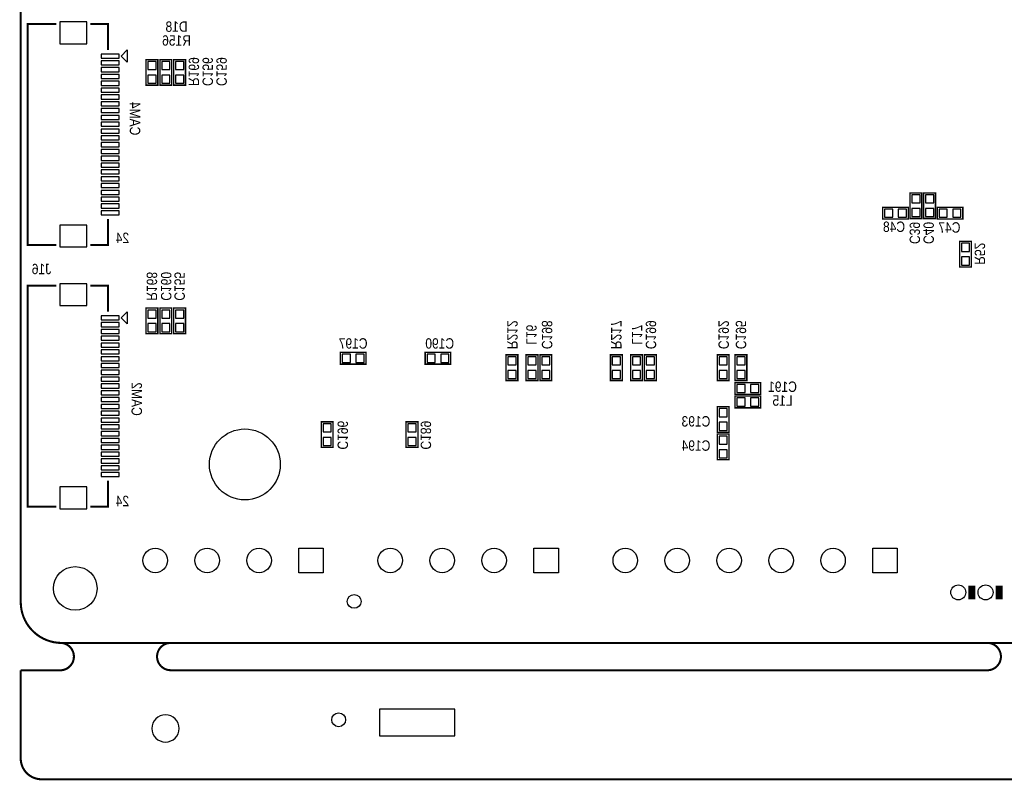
# Model space of a CAD drawing. Extents: x 0 to 176, y -10 to 100.
# Tile 1 of 6: x 0 to 72, y -10 to 46. Entities that reach past the tile are written whole.
import ezdxf
from ezdxf.enums import TextEntityAlignment as Align

# ---------------------------------------------------------------- set-up
doc = ezdxf.new("R2010")
doc.units = 0
doc.layers.add('DXF', color=140, linetype='CONTINUOUS')

msp = doc.modelspace()

# ---------------------------------------------------------------- linework, layer by layer
at = {"layer": 'DXF', "const_width": 0.1524}
for points in [[(2.999994, 0), (147.000011, 0, 0.41421), (150.000005, 2.999994), (150.000005, 87.000105, 0.414209), (147.000011, 90.000099), (2.999994, 90.000099, 0.414212), (0, 87.000105), (0, 2.999994, 0.414214), (2.999994, 0)], [(147.000011, 0, 0.999992), (147.000011, -1.999996), (150.000005, -1.999996), (150.000005, -8.47598, -0.414214), (148.476005, -9.99998), (1.524, -9.99998, -0.414214), (0, -8.47598), (0, -1.999996)], [(2.999994, 0, -0.899993), (2.999994, -1.999996), (0, -1.999996)]]:
    msp.add_lwpolyline(points, format="xyb", dxfattribs=at)
at = {"layer": 'DXF'}
for points in [[(0, 2.999994), (0, 87.000105, -0.414212), (2.999994, 90.000099), (147.000011, 90.000099, -0.414209), (150.000005, 87.000105), (150.000005, 2.999994, -0.41421), (147.000011, 0), (2.999994, 0, -0.414214)], [(11.619992, -6.26999, 1), (9.619996, -6.26999, 1)]]:
    msp.add_lwpolyline(points, format="xyb", close=True, dxfattribs=at)
for points in [[(4.856988, 45.549947), (2.856992, 45.549947), (2.856992, 43.950052), (4.856988, 43.950052)], [(7.808011, 43.498999), (7.808011, 42.60088), (7.359091, 43.049901)], [(7.20899, 43.200002), (5.908992, 43.200002), (5.908992, 42.900003), (7.20899, 42.900003)], [(7.20899, 42.6998), (5.908992, 42.6998), (5.908992, 42.399801), (7.20899, 42.399801)], [(9.323908, 42.05511), (9.923297, 42.05511), (9.923297, 42.654499), (9.323908, 42.654499)], [(10.339908, 42.05511), (10.939297, 42.05511), (10.939297, 42.654499), (10.339908, 42.654499)], [(11.355908, 42.05511), (11.955297, 42.05511), (11.955297, 42.654499), (11.355908, 42.654499)], [(7.20899, 42.200004), (5.908992, 42.200004), (5.908992, 41.900005), (7.20899, 41.900005)], [(7.20899, 41.699802), (5.908992, 41.699802), (5.908992, 41.399803), (7.20899, 41.399803)], [(7.20899, 41.200006), (5.908992, 41.200006), (5.908992, 40.900007), (7.20899, 40.900007)], [(9.323908, 41.055315), (9.923297, 41.055315), (9.923297, 41.654705), (9.323908, 41.654705)], [(10.339908, 41.055315), (10.939297, 41.055315), (10.939297, 41.654705), (10.339908, 41.654705)], [(11.355908, 41.055315), (11.955297, 41.055315), (11.955297, 41.654705), (11.355908, 41.654705)], [(7.20899, 40.699804), (5.908992, 40.699804), (5.908992, 40.399805), (7.20899, 40.399805)], [(7.20899, 40.200008), (5.908992, 40.200008), (5.908992, 39.900009), (7.20899, 39.900009)], [(7.20899, 39.699806), (5.908992, 39.699806), (5.908992, 39.399807), (7.20899, 39.399807)], [(7.20899, 39.20001), (5.908992, 39.20001), (5.908992, 38.900011), (7.20899, 38.900011)], [(7.20899, 38.699808), (5.908992, 38.699808), (5.908992, 38.399809), (7.20899, 38.399809)], [(7.20899, 38.199987), (5.908992, 38.199987), (5.908992, 37.899988), (7.20899, 37.899988)], [(7.20899, 37.69981), (5.908992, 37.69981), (5.908992, 37.399811), (7.20899, 37.399811)], [(7.20899, 37.199989), (5.908992, 37.199989), (5.908992, 36.89999), (7.20899, 36.89999)], [(7.20899, 36.699812), (5.908992, 36.699812), (5.908992, 36.399813), (7.20899, 36.399813)], [(7.20899, 36.199991), (5.908992, 36.199991), (5.908992, 35.899992), (7.20899, 35.899992)], [(7.20899, 35.699789), (5.908992, 35.699789), (5.908992, 35.39979), (7.20899, 35.39979)], [(7.20899, 35.199993), (5.908992, 35.199993), (5.908992, 34.899994), (7.20899, 34.899994)], [(7.20899, 34.699791), (5.908992, 34.699791), (5.908992, 34.399791), (7.20899, 34.399791)], [(7.20899, 34.199995), (5.908992, 34.199995), (5.908992, 33.899996), (7.20899, 33.899996)], [(7.20899, 33.699793), (5.908992, 33.699793), (5.908992, 33.399794), (7.20899, 33.399794)], [(7.20899, 33.199997), (5.908992, 33.199997), (5.908992, 32.899998), (7.20899, 32.899998)], [(7.20899, 32.699795), (5.908992, 32.699795), (5.908992, 32.399795), (7.20899, 32.399795)], [(65.965095, 32.875982), (65.365706, 32.875982), (65.365706, 32.276593), (65.965095, 32.276593)], [(66.968294, 32.875982), (66.368905, 32.875982), (66.368905, 32.276593), (66.968294, 32.276593)], [(7.20899, 32.199999), (5.908992, 32.199999), (5.908992, 31.9), (7.20899, 31.9)], [(63.367209, 31.820942), (63.367209, 31.221553), (63.966598, 31.221553), (63.966598, 31.820942)], [(64.367004, 31.820942), (64.367004, 31.221553), (64.966393, 31.221553), (64.966393, 31.820942)], [(65.965095, 31.876187), (65.365706, 31.876187), (65.365706, 31.276798), (65.965095, 31.276798)], [(66.968294, 31.876187), (66.368905, 31.876187), (66.368905, 31.276798), (66.968294, 31.276798)], [(67.966996, 31.221553), (67.966996, 31.820942), (67.367607, 31.820942), (67.367607, 31.221553)], [(68.966791, 31.221553), (68.966791, 31.820942), (68.367402, 31.820942), (68.367402, 31.221553)], [(7.20899, 31.699797), (5.908992, 31.699797), (5.908992, 31.399798), (7.20899, 31.399798)], [(4.856988, 30.649748), (2.856992, 30.649748), (2.856992, 29.049853), (4.856988, 29.049853)], [(69.003494, 28.723184), (69.602883, 28.723184), (69.602883, 29.322573), (69.003494, 29.322573)], [(69.003494, 27.723389), (69.602883, 27.723389), (69.602883, 28.322778), (69.003494, 28.322778)], [(4.856988, 26.349858), (2.856992, 26.349858), (2.856992, 24.749963), (4.856988, 24.749963)], [(7.20899, 23.999914), (5.908992, 23.999914), (5.908992, 23.699914), (7.20899, 23.699914)], [(7.808011, 24.29891), (7.808011, 23.400817), (7.359091, 23.849914)], [(9.923297, 24.421592), (9.323908, 24.421592), (9.323908, 23.822203), (9.923297, 23.822203)], [(10.939297, 24.421592), (10.339908, 24.421592), (10.339908, 23.822203), (10.939297, 23.822203)], [(11.955297, 24.421592), (11.355908, 24.421592), (11.355908, 23.822203), (11.955297, 23.822203)], [(7.20899, 23.499712), (5.908992, 23.499712), (5.908992, 23.199712), (7.20899, 23.199712)], [(9.923297, 23.421797), (9.323908, 23.421797), (9.323908, 22.822408), (9.923297, 22.822408)], [(10.939297, 23.421797), (10.339908, 23.421797), (10.339908, 22.822408), (10.939297, 22.822408)], [(11.955297, 23.421797), (11.355908, 23.421797), (11.355908, 22.822408), (11.955297, 22.822408)], [(7.20899, 22.999916), (5.908992, 22.999916), (5.908992, 22.699917), (7.20899, 22.699917)], [(7.20899, 22.499714), (5.908992, 22.499714), (5.908992, 22.199714), (7.20899, 22.199714)], [(7.20899, 21.999918), (5.908992, 21.999918), (5.908992, 21.699918), (7.20899, 21.699918)], [(7.20899, 21.499716), (5.908992, 21.499716), (5.908992, 21.199716), (7.20899, 21.199716)], [(7.20899, 20.99992), (5.908992, 20.99992), (5.908992, 20.69992), (7.20899, 20.69992)], [(23.584408, 21.180146), (23.584408, 20.580756), (24.183797, 20.580756), (24.183797, 21.180146)], [(24.584203, 21.180146), (24.584203, 20.580756), (25.183592, 20.580756), (25.183592, 21.180146)], [(29.807408, 21.180146), (29.807408, 20.580756), (30.406797, 20.580756), (30.406797, 21.180146)], [(30.807203, 21.180146), (30.807203, 20.580756), (31.406592, 20.580756), (31.406592, 21.180146)], [(36.330763, 20.992592), (35.731374, 20.992592), (35.731374, 20.393203), (36.330763, 20.393203)], [(37.204269, 20.393203), (37.803658, 20.393203), (37.803658, 20.992592), (37.204269, 20.992592)], [(38.819658, 20.992592), (38.220269, 20.992592), (38.220269, 20.393203), (38.819658, 20.393203)], [(43.992952, 20.992592), (43.393563, 20.992592), (43.393563, 20.393203), (43.992952, 20.393203)], [(44.866458, 20.393203), (45.465848, 20.393203), (45.465848, 20.992592), (44.866458, 20.992592)], [(46.481848, 20.992592), (45.882458, 20.992592), (45.882458, 20.393203), (46.481848, 20.393203)], [(51.221716, 20.393203), (51.821105, 20.393203), (51.821105, 20.992592), (51.221716, 20.992592)], [(53.131695, 20.992592), (52.532305, 20.992592), (52.532305, 20.393203), (53.131695, 20.393203)], [(7.20899, 20.499718), (5.908992, 20.499718), (5.908992, 20.199718), (7.20899, 20.199718)], [(7.20899, 19.999922), (5.908992, 19.999922), (5.908992, 19.699922), (7.20899, 19.699922)], [(36.330763, 19.992797), (35.731374, 19.992797), (35.731374, 19.393408), (36.330763, 19.393408)], [(37.204269, 19.393408), (37.803658, 19.393408), (37.803658, 19.992797), (37.204269, 19.992797)], [(38.819658, 19.992797), (38.220269, 19.992797), (38.220269, 19.393408), (38.819658, 19.393408)], [(43.992952, 19.992797), (43.393563, 19.992797), (43.393563, 19.393408), (43.992952, 19.393408)], [(44.866458, 19.393408), (45.465848, 19.393408), (45.465848, 19.992797), (44.866458, 19.992797)], [(46.481848, 19.992797), (45.882458, 19.992797), (45.882458, 19.393408), (46.481848, 19.393408)], [(51.221716, 19.393408), (51.821105, 19.393408), (51.821105, 19.992797), (51.221716, 19.992797)], [(53.131695, 19.992797), (52.532305, 19.992797), (52.532305, 19.393408), (53.131695, 19.393408)], [(7.20899, 19.49972), (5.908992, 19.49972), (5.908992, 19.19972), (7.20899, 19.19972)], [(7.20899, 18.999899), (5.908992, 18.999899), (5.908992, 18.699899), (7.20899, 18.699899)], [(53.139797, 18.369305), (53.139797, 18.968695), (52.540408, 18.968695), (52.540408, 18.369305)], [(54.139592, 18.369305), (54.139592, 18.968695), (53.540203, 18.968695), (53.540203, 18.369305)], [(7.20899, 18.499722), (5.908992, 18.499722), (5.908992, 18.199722), (7.20899, 18.199722)], [(7.20899, 17.9999), (5.908992, 17.9999), (5.908992, 17.699901), (7.20899, 17.699901)], [(7.20899, 17.499724), (5.908992, 17.499724), (5.908992, 17.199724), (7.20899, 17.199724)], [(53.139797, 17.378705), (53.139797, 17.978095), (52.540408, 17.978095), (52.540408, 17.378705)], [(54.139592, 17.378705), (54.139592, 17.978095), (53.540203, 17.978095), (53.540203, 17.378705)], [(7.20899, 16.999903), (5.908992, 16.999903), (5.908992, 16.699903), (7.20899, 16.699903)], [(51.221716, 16.593414), (51.821105, 16.593414), (51.821105, 17.192803), (51.221716, 17.192803)], [(7.20899, 16.4997), (5.908992, 16.4997), (5.908992, 16.199701), (7.20899, 16.199701)], [(7.20899, 15.999904), (5.908992, 15.999904), (5.908992, 15.699905), (7.20899, 15.699905)], [(22.179305, 15.480106), (22.778695, 15.480106), (22.778695, 16.079495), (22.179305, 16.079495)], [(28.402305, 15.480106), (29.001695, 15.480106), (29.001695, 16.079495), (28.402305, 16.079495)], [(51.221716, 15.593619), (51.821105, 15.593619), (51.821105, 16.193008), (51.221716, 16.193008)], [(7.20899, 15.499702), (5.908992, 15.499702), (5.908992, 15.199703), (7.20899, 15.199703)], [(51.821105, 15.177008), (51.221716, 15.177008), (51.221716, 14.577619), (51.821105, 14.577619)], [(7.20899, 14.999906), (5.908992, 14.999906), (5.908992, 14.699907), (7.20899, 14.699907)], [(7.20899, 14.499704), (5.908992, 14.499704), (5.908992, 14.199705), (7.20899, 14.199705)], [(22.179305, 14.480311), (22.778695, 14.480311), (22.778695, 15.079701), (22.179305, 15.079701)], [(28.402305, 14.480311), (29.001695, 14.480311), (29.001695, 15.079701), (28.402305, 15.079701)], [(7.20899, 13.999909), (5.908992, 13.999909), (5.908992, 13.699909), (7.20899, 13.699909)], [(51.821105, 14.177213), (51.221716, 14.177213), (51.221716, 13.577824), (51.821105, 13.577824)], [(7.20899, 13.499706), (5.908992, 13.499706), (5.908992, 13.199707), (7.20899, 13.199707)], [(7.20899, 12.999911), (5.908992, 12.999911), (5.908992, 12.699911), (7.20899, 12.699911)], [(7.20899, 12.499708), (5.908992, 12.499708), (5.908992, 12.199709), (7.20899, 12.199709)], [(4.856988, 11.44966), (2.856992, 11.44966), (2.856992, 9.849764), (4.856988, 9.849764)], [(22.195155, 6.95005), (22.195155, 5.149952), (20.395057, 5.149952), (20.395057, 6.95005)], [(39.435151, 6.95005), (39.435151, 5.149952), (37.635053, 5.149952), (37.635053, 6.95005)], [(64.295452, 6.95005), (64.295452, 5.149952), (62.495354, 5.149952), (62.495354, 6.95005)], [(26.3144, -4.8641), (26.3144, -6.8199), (31.8516, -6.8199), (31.8516, -4.8641)]]:
    msp.add_lwpolyline(points, close=True, dxfattribs=at)
for points, const_width in [([(2.608097, 45.399884), (0.508, 45.399884), (0.508, 29.199789), (2.608097, 29.199789)], 0.150089), ([(5.107889, 45.399884), (6.407912, 45.399884), (6.407912, 43.499786)], 0.150089), ([(10.055403, 40.915107), (10.055403, 42.794707), (9.191803, 42.794707), (9.191803, 40.915107), (10.055403, 40.915107)], 0.1016), ([(11.071403, 40.915107), (11.071403, 42.794707), (10.207803, 42.794707), (10.207803, 40.915107), (11.071403, 40.915107)], 0.1016), ([(12.087403, 40.915107), (12.087403, 42.794707), (11.223803, 42.794707), (11.223803, 40.915107), (12.087403, 40.915107)], 0.1016), ([(65.233601, 33.01619), (65.233601, 31.13659), (66.097201, 31.13659), (66.097201, 33.01619), (65.233601, 33.01619)], 0.1016), ([(66.236799, 33.01619), (66.236799, 31.13659), (67.100399, 31.13659), (67.100399, 33.01619), (66.236799, 33.01619)], 0.1016), ([(63.227001, 31.089448), (65.106601, 31.089448), (65.106601, 31.953048), (63.227001, 31.953048), (63.227001, 31.089448)], 0.1016), ([(69.106999, 31.953048), (67.227399, 31.953048), (67.227399, 31.089448), (69.106999, 31.089448), (69.106999, 31.953048)], 0.1016), ([(5.107889, 29.199789), (6.407912, 29.199789), (6.407912, 31.099989)], 0.150089), ([(69.734989, 27.583181), (69.734989, 29.462781), (68.871389, 29.462781), (68.871389, 27.583181), (69.734989, 27.583181)], 0.1016), ([(2.608097, 26.199922), (0.508, 26.199922), (0.508, 9.999701), (2.608097, 9.999701)], 0.150089), ([(5.107889, 26.199922), (6.407912, 26.199922), (6.407912, 24.299723)], 0.150089), ([(9.191803, 24.5618), (9.191803, 22.6822), (10.055403, 22.6822), (10.055403, 24.5618), (9.191803, 24.5618)], 0.1016), ([(10.207803, 24.5618), (10.207803, 22.6822), (11.071403, 22.6822), (11.071403, 24.5618), (10.207803, 24.5618)], 0.1016), ([(11.223803, 24.5618), (11.223803, 22.6822), (12.087403, 22.6822), (12.087403, 24.5618), (11.223803, 24.5618)], 0.1016), ([(23.4442, 20.448651), (25.3238, 20.448651), (25.3238, 21.312251), (23.4442, 21.312251), (23.4442, 20.448651)], 0.1016), ([(29.6672, 20.448651), (31.5468, 20.448651), (31.5468, 21.312251), (29.6672, 21.312251), (29.6672, 20.448651)], 0.1016), ([(35.599268, 21.1328), (35.599268, 19.2532), (36.462868, 19.2532), (36.462868, 21.1328), (35.599268, 21.1328)], 0.1016), ([(37.935764, 19.2532), (37.935764, 21.1328), (37.072164, 21.1328), (37.072164, 19.2532), (37.935764, 19.2532)], 0.1016), ([(38.088164, 21.1328), (38.088164, 19.2532), (38.951764, 19.2532), (38.951764, 21.1328), (38.088164, 21.1328)], 0.1016), ([(43.261458, 21.1328), (43.261458, 19.2532), (44.125058, 19.2532), (44.125058, 21.1328), (43.261458, 21.1328)], 0.1016), ([(45.597953, 19.2532), (45.597953, 21.1328), (44.734353, 21.1328), (44.734353, 19.2532), (45.597953, 19.2532)], 0.1016), ([(45.750353, 21.1328), (45.750353, 19.2532), (46.613953, 19.2532), (46.613953, 21.1328), (45.750353, 21.1328)], 0.1016), ([(51.953211, 19.2532), (51.953211, 21.1328), (51.089611, 21.1328), (51.089611, 19.2532), (51.953211, 19.2532)], 0.1016), ([(52.4002, 21.1328), (52.4002, 19.2532), (53.2638, 19.2532), (53.2638, 21.1328), (52.4002, 21.1328)], 0.1016), ([(54.2798, 19.1008), (52.4002, 19.1008), (52.4002, 18.2372), (54.2798, 18.2372), (54.2798, 19.1008)], 0.1016), ([(54.2798, 18.1102), (52.4002, 18.1102), (52.4002, 17.2466), (54.2798, 17.2466), (54.2798, 18.1102)], 0.1016), ([(51.953211, 15.453411), (51.953211, 17.333011), (51.089611, 17.333011), (51.089611, 15.453411), (51.953211, 15.453411)], 0.1016), ([(22.9108, 14.340103), (22.9108, 16.219703), (22.0472, 16.219703), (22.0472, 14.340103), (22.9108, 14.340103)], 0.1016), ([(29.1338, 14.340103), (29.1338, 16.219703), (28.2702, 16.219703), (28.2702, 14.340103), (29.1338, 14.340103)], 0.1016), ([(51.089611, 15.317216), (51.089611, 13.437616), (51.953211, 13.437616), (51.953211, 15.317216), (51.089611, 15.317216)], 0.1016), ([(5.107889, 9.999701), (6.407912, 9.999701), (6.407912, 11.8999)], 0.150089), ([(69.771006, 4.207993), (69.771006, 3.207791)], 0.500101), ([(71.771002, 4.207993), (71.771002, 3.207791)], 0.500101)]:
    msp.add_lwpolyline(points, dxfattribs=dict(at, const_width=const_width))
msp.add_lwpolyline([(71.00001, 0, 0.150012, 0.150012, -0.899993), (71.00001, -1.999996, 0.1524, 0.1524, 0), (10.999978, -1.999996, 0.150012, 0.150012, -0.999992), (10.999978, 0, 0.150012, 0.150012, 0)], format="xyseb", dxfattribs=at)
for centre, radius in [((16.440912, 13.094995), 2.599944), ((9.865106, 6.050001), 0.900049), ((13.675106, 6.050001), 0.900049), ((17.485106, 6.050001), 0.900049), ((27.105102, 6.050001), 0.900049), ((30.915102, 6.050001), 0.900049), ((34.725102, 6.050001), 0.900049), ((44.345403, 6.050001), 0.900049), ((48.155403, 6.050001), 0.900049), ((51.965403, 6.050001), 0.900049), ((55.775403, 6.050001), 0.900049), ((59.585403, 6.050001), 0.900049), ((3.999992, 3.999992), 1.599946), ((68.771008, 3.707892), 0.55005), ((70.771004, 3.707892), 0.55005), ((24.4602, 3.048), 0.508), ((23.319994, -5.63499), 0.508)]:
    msp.add_circle(centre, radius, dxfattribs=at)

# ---------------------------------------------------------------- texts
at = {"layer": 'DXF', "text_generation_flag": 2, "width": 0.866667}
for s, p in [('D18', (11.43, 44.831)), ('R156', (11.43, 43.815)), ('C48', (64.0588, 30.1498)), ('C47', (68.1228, 30.099)), ('J16', (1.524, 27.051)), ('C197', (24.384, 21.59)), ('C190', (30.734, 21.59)), ('C191', (55.88, 18.415)), ('L15', (55.88, 17.399)), ('C193', (49.53, 15.875)), ('C194', (49.53, 14.097))]:
    msp.add_text(s, height=0.762, dxfattribs=at).set_placement(p, align=Align.CENTER)
for s, p in [('R169', (12.319, 41.91)), ('C156', (13.335, 41.91)), ('C159', (14.351, 41.91)), ('C39', (65.2018, 30.0736)), ('C40', (66.2178, 30.0736)), ('R52', (69.977, 28.5496)), ('R168', (9.242603, 26.162)), ('C160', (10.287, 26.162)), ('C155', (11.274603, 26.162)), ('R212', (35.687, 22.606)), ('L16', (37.084, 22.606)), ('C198', (38.227, 22.606)), ('R217', (43.307, 22.606)), ('L17', (44.831, 22.606)), ('C199', (45.847, 22.606)), ('C192', (51.181, 22.606)), ('C195', (52.451, 22.606)), ('C196', (23.241, 15.24)), ('C189', (29.337, 15.24))]:
    msp.add_text(s, height=0.762, rotation=270, dxfattribs=at).set_placement(p, align=Align.CENTER)
for s, p in [('CAM4', (8.001, 37.2364)), ('CAM2', (8.128, 16.6624))]:
    msp.add_text(s, height=0.762, rotation=270, dxfattribs=at).set_placement(p)
for p in [(7.9502, 29.337), (7.9502, 10.033)]:
    msp.add_text('24', height=0.762, dxfattribs=at).set_placement(p)

doc.saveas('drawing.dxf')
